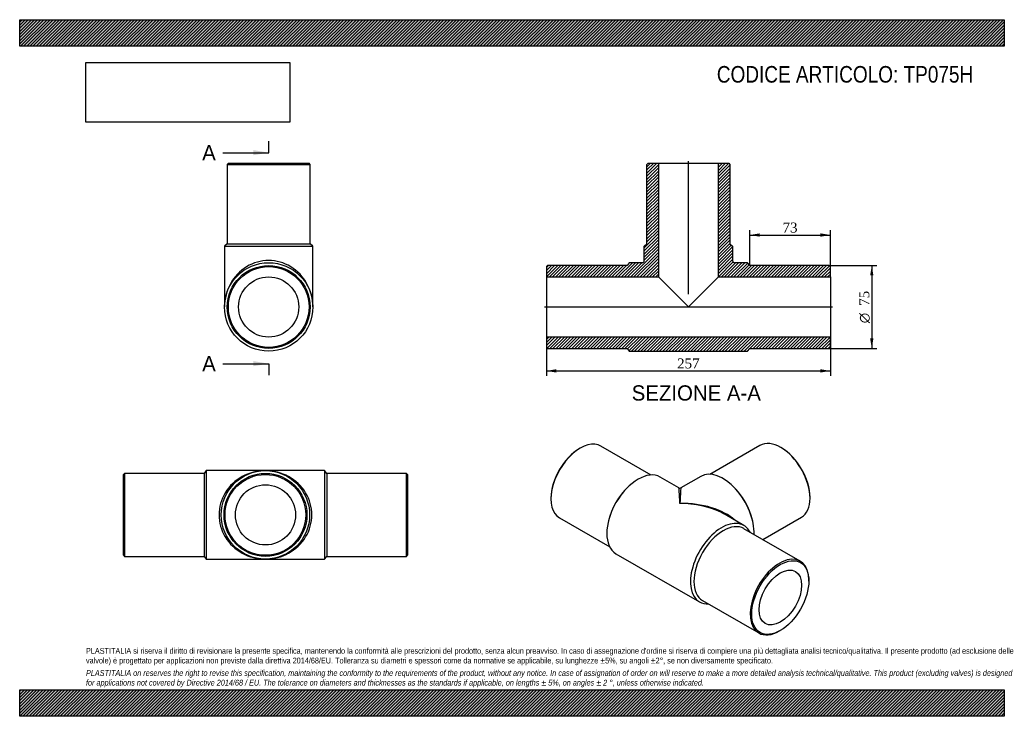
# Model space of a CAD drawing. Header units: millimetres. Extents: x 0 to 891, y 0 to 630.
import ezdxf
from ezdxf.enums import TextEntityAlignment as Align
from ezdxf.lldxf.tags import DXFTag

# ---------------------------------------------------------------- set-up
doc = ezdxf.new("R2010")
doc.units = ezdxf.units.MM
doc.header["$LTSCALE"] = 3
for name, color, linetype in [('Default', 7, 'Continuous'), ('DV4_Default', 7, 'Continuous'), ('TP075H', 7, 'Continuous')]:
    doc.layers.add(name, color=color, linetype=linetype)
doc.styles.add('SEACAD_Solid_Edge_ANSI', font='seans.ttf')
doc.styles.add('SEACAD_Solid_Edge_ANSI1_Symbols', font='semeca1.ttf')
doc.styles.add('SEACAD_Times_New_Roman', font='times.ttf')
tags = doc.linetypes.add('CENTER2', pattern=[28.575, 19.05, -3.175, 3.175, -3.175]).pattern_tags.tags
tags[10:11] = [DXFTag(74, 4), DXFTag(75, 0), DXFTag(340, '0'), DXFTag(46, 0.0), DXFTag(50, 0.0), DXFTag(44, 0.0), DXFTag(45, 0.0)]
tags[8:9] = [DXFTag(74, 4), DXFTag(75, 0), DXFTag(340, '0'), DXFTag(46, 0.0), DXFTag(50, 0.0), DXFTag(44, 0.0), DXFTag(45, 0.0)]
tags[6:7] = [DXFTag(74, 4), DXFTag(75, 0), DXFTag(340, '0'), DXFTag(46, 0.0), DXFTag(50, 0.0), DXFTag(44, 0.0), DXFTag(45, 0.0)]
tags[4:5] = [DXFTag(74, 4), DXFTag(75, 0), DXFTag(340, '0'), DXFTag(46, 0.0), DXFTag(50, 0.0), DXFTag(44, 0.0), DXFTag(45, 0.0)]
doc.dimstyles.new('ANSImm', dxfattribs={"dimtxt": 9, "dimasz": 9, "dimexe": 4.5, "dimexo": 0, "dimgap": 2.25, "dimtad": 1, "dimlfac": 1, "dimdsep": 46, "dimtxsty": 'SEACAD_Times_New_Roman', "dimblk1": '_SE_FILLED', "dimblk2": '_SE_FILLED', "dimsah": 1, "dimcen": 4.5, "dimazin": 0, "dimtfac": 0.85, "dimtdec": 3, "dimtofl": 0, "dimtmove": 0, "dimatfit": 3, "dimfxl": 1, "dimarcsym": 0})
picture_1 = doc.add_image_def('image1.jpg', size_in_pixel=(4302, 1260))

# ---------------------------------------------------------------- blocks, each defined once
blk = doc.blocks.new('SE')
at = {"layer": 'TP075H', "color": 7, "linetype": 'Continuous'}
for p, q in [((94.89, 219.67), (93.89, 218.67)), ((93.89, 145.67), (93.89, 218.67)), ((94.89, 219.67), (94.89, 144.67)), ((166.89, 219.67), (94.89, 219.67)), ((168.89, 222.17), (166.89, 219.67)), ((166.89, 219.67), (166.89, 144.67)), ((168.89, 222.17), (168.89, 142.17)), ((222.39, 222.17), (168.89, 222.17)), ((275.89, 222.17), (222.39, 222.17)), ((275.89, 222.17), (275.89, 142.17)), ((277.89, 219.67), (275.89, 222.17)), ((277.89, 219.67), (277.89, 144.67)), ((349.89, 219.67), (277.89, 219.67)), ((349.89, 144.67), (349.89, 219.67)), ((350.89, 218.67), (349.89, 219.67)), ((350.89, 218.67), (350.89, 145.67)), ((93.89, 145.67), (94.89, 144.67)), ((94.89, 144.67), (166.89, 144.67)), ((166.89, 144.67), (168.89, 142.17)), ((275.89, 142.17), (277.89, 144.67)), ((277.89, 144.67), (349.89, 144.67)), ((349.89, 144.67), (350.89, 145.67)), ((168.89, 142.17), (222.39, 142.17)), ((222.39, 142.17), (275.89, 142.17))]:
    blk.add_line(p, q, dxfattribs=at)
for radius in [40, 37.5, 36.5, 27.2]:
    blk.add_circle((222.39, 182.17), radius, dxfattribs=at)
for major_axis in [(42, 0), (-42, 0)]:
    blk.add_ellipse((222.39, 182.17), major_axis=major_axis, ratio=0.952381, start_param=1.570796, end_param=4.712389, dxfattribs=at)
blk = doc.blocks.new('SE1')
at = {"layer": 'TP075H', "color": 7, "linetype": 'Continuous'}
for p, q in [((507.28, 242.54), (506.57, 242.14)), ((571.39, 218.21), (526.03, 244.4)), ((669.9, 245.01), (624.53, 218.82)), ((689.36, 242.75), (688.65, 243.16)), ((596.43, 206.64), (579.6, 216.36)), ((616.32, 216.97), (598.43, 206.64)), ((551.28, 208.12), (550.39, 207.29)), ((645.54, 207.9), (644.65, 208.74)), ((480.76, 197.43), (480.76, 196.62)), ((715.17, 197.23), (715.17, 198.05)), ((488.53, 179.45), (533.89, 153.26)), ((655.26, 172.67), (638.43, 182.39)), ((672.43, 159.87), (707.4, 180.06)), ((532.85, 176.91), (532.57, 175.72)), ((706.34, 140.3), (655.43, 169.69)), ((663.36, 176.33), (663.08, 177.52)), ((539.6, 147.07), (615.26, 103.39)), ((714.11, 122.32), (714.11, 123.13)), ((617.93, 104.74), (668.84, 75.35)), ((687.59, 77.2), (688.3, 77.61))]:
    blk.add_line(p, q, dxfattribs=at)
blk.add_arc((597.43, 208.37), 2, 240.63009, 298.64859, dxfattribs=at)
for centre, major_axis, ratio, start_param, end_param in [((507.28, 211.93), (18.75, 32.48), 0.57735, 0, 3.141593), ((688.65, 212.54), (-18.75, 32.48), 0.57735, 3.141593, 6.283185), ((506.57, 212.33), (-18.25, -31.61), 0.57735, 3.926991, 5.497787), ((689.36, 212.95), (18.25, -31.61), 0.57735, 0.785398, 2.356194), ((559.6, 181.72), (-20, -34.64), 0.57735, 3.141593, 6.283185), ((636.32, 182.33), (-20, 34.64), 0.57735, 3.877796, 6.283185), ((558.19, 182.53), (-18.75, -32.48), 0.57735, 4.225694, 5.199084), ((597.43, 159.87), (1.01, -46.77), 0.021106, 2.343392, 3.128791), ((597.43, 159.87), (-1.01, -46.77), 0.021106, 3.154395, 3.939793), ((637.74, 183.14), (-18.75, 32.48), 0.57735, 4.225694, 5.199084), ((597.43, 159.87), (-57.98, -1.2), 0.563105, 3.668361, 4.700777), ((597.43, 159.87), (-57.98, 1.2), 0.563105, 4.032963, 4.724001), ((597.43, 159.87), (-57.98, 1.2), 0.563105, 3.938603, 4.032963), ((635.26, 138.03), (-20, -34.64), 0.57735, 2.786171, 6.283185), ((636.68, 137.22), (-18.75, -32.48), 0.57735, 3.141593, 6.283185), ((687.59, 107.82), (-18.75, -32.48), 0.57735, 2.356194, 6.283185), ((635.26, 138.03), (-20, -34.64), 0.57735, 0, 0.355421), ((687.59, 107.82), (-18.75, -32.48), 0.57735, 0, 0.785398)]:
    blk.add_ellipse(centre, major_axis=major_axis, ratio=ratio, start_param=start_param, end_param=end_param, dxfattribs=at)
for major_axis in [(18.25, 31.61), (-13.6, -23.56)]:
    blk.add_ellipse((688.3, 107.41), major_axis=major_axis, ratio=0.57735, dxfattribs=at)
blk = doc.blocks.new('SE2')
at = {"layer": 'TP075H', "color": 7, "linetype": 'Continuous'}
for p, q in [((188.82, 500.18), (187.82, 499.18)), ((187.82, 499.18), (262.82, 499.18)), ((187.82, 499.18), (187.82, 427.18)), ((188.82, 500.18), (261.82, 500.18)), ((262.82, 499.18), (261.82, 500.18)), ((262.82, 427.18), (262.82, 499.18)), ((187.82, 427.18), (185.32, 425.18)), ((185.32, 425.18), (265.32, 425.18)), ((185.32, 425.18), (185.32, 370.18)), ((187.82, 427.18), (262.82, 427.18)), ((265.32, 425.18), (262.82, 427.18)), ((265.32, 370.18), (265.32, 425.18))]:
    blk.add_line(p, q, dxfattribs=at)
for radius in [40, 37.5, 36.5, 27.2]:
    blk.add_circle((225.32, 370.18), radius, dxfattribs=at)
blk.add_ellipse((225.32, 370.18), major_axis=(0, -42), ratio=0.952381, start_param=1.570796, end_param=4.712389, dxfattribs=at)
blk = doc.blocks.new('SE4')
at = {"color": 7, "linetype": 'Continuous', "style": 'SEACAD_Solid_Edge_ANSI'}
blk.add_text('A', height=13.8, dxfattribs=at).set_placement((165.14, 516.63), align=Align.TOP_LEFT)
blk = doc.blocks.new('SE5')
at = {"color": 7, "linetype": 'Continuous', "style": 'SEACAD_Solid_Edge_ANSI'}
blk.add_text('A', height=13.8, dxfattribs=at).set_placement((165.14, 325.81), align=Align.TOP_LEFT)
blk = doc.blocks.new('SEANNOT_GROUP')
at = {"linetype": 'Continuous'}
blk.add_hatch(color=7, dxfattribs=at).paths.add_polyline_path([(211.52, 507.43), (225.32, 509.73), (211.52, 512.03)])
at = {"color": 7, "linetype": 'Continuous'}
blk.add_lwpolyline([(183.92, 509.73), (225.32, 509.73)], dxfattribs=at)
blk = doc.blocks.new('SEANNOT_GROUP1')
at = {"linetype": 'Continuous'}
blk.add_hatch(color=7, dxfattribs=at).paths.add_polyline_path([(211.52, 316.61), (225.32, 318.91), (211.52, 321.21)])
at = {"color": 7, "linetype": 'Continuous'}
blk.add_lwpolyline([(183.92, 318.91), (225.32, 318.91)], dxfattribs=at)
blk = doc.blocks.new('SE3')
at = {"layer": 'Default', "color": 7, "linetype": 'CENTER2'}
for p, q in [((225.32, 509.73), (225.32, 520.08)), ((225.32, 318.91), (225.32, 308.56))]:
    blk.add_line(p, q, dxfattribs=at)
at = {"layer": 'Default', "color": 7, "linetype": 'CENTER2', "const_width": 0.0001}
blk.add_lwpolyline([(225.32, 509.73), (225.32, 318.91)], dxfattribs=at)
at = {"layer": 'Default'}
for name in ['SE4', 'SEANNOT_GROUP', 'SE5', 'SEANNOT_GROUP1']:
    blk.add_blockref(name, (0, 0), dxfattribs=at)
blk = doc.blocks.new('SE6')
at = {"layer": 'TP075H', "linetype": 'Continuous'}
h = blk.add_hatch(dxfattribs=at)
h.set_pattern_fill('LINE', scale=0.62992, angle=45, style=0)
edge = h.paths.add_edge_path()
edge.add_line((567.65, 427.18), (565.15, 425.18))
edge.add_line((565.15, 425.18), (565.15, 412.18))
edge.add_arc((563.15, 412.18), 2, 270, 360, ccw=False)
edge.add_line((563.15, 410.18), (551.65, 410.18))
edge.add_line((551.65, 410.18), (549.65, 407.68))
edge.add_line((549.65, 407.68), (477.65, 407.68))
edge.add_line((477.65, 407.68), (476.65, 406.68))
edge.add_line((476.65, 406.68), (476.65, 397.38))
edge.add_line((476.65, 397.38), (577.95, 397.38))
edge.add_line((577.95, 397.38), (577.95, 500.18))
edge.add_line((577.95, 500.18), (568.65, 500.18))
edge.add_line((568.65, 500.18), (567.65, 499.18))
edge.add_line((567.65, 499.18), (567.65, 427.18))
h = blk.add_hatch(dxfattribs=at)
h.set_pattern_fill('LINE', scale=0.62992, angle=45, style=0)
edge = h.paths.add_edge_path()
edge.add_line((642.65, 427.18), (642.65, 499.18))
edge.add_line((642.65, 499.18), (641.65, 500.18))
edge.add_line((641.65, 500.18), (632.35, 500.18))
edge.add_line((632.35, 500.18), (632.35, 397.38))
edge.add_line((632.35, 397.38), (733.65, 397.38))
edge.add_line((733.65, 397.38), (733.65, 406.68))
edge.add_line((733.65, 406.68), (732.65, 407.68))
edge.add_line((732.65, 407.68), (660.65, 407.68))
edge.add_line((660.65, 407.68), (658.65, 410.18))
edge.add_line((658.65, 410.18), (647.15, 410.18))
edge.add_arc((647.15, 412.18), 2, 180, 270, ccw=False)
edge.add_line((645.15, 412.18), (645.15, 425.18))
edge.add_line((645.15, 425.18), (642.65, 427.18))
h = blk.add_hatch(dxfattribs=at)
h.set_pattern_fill('LINE', scale=0.62992, angle=45, style=0)
h.paths.add_polyline_path([(733.65, 333.68), (733.65, 342.98), (476.65, 342.98), (476.65, 333.68), (477.65, 332.68), (549.65, 332.68), (551.65, 330.18), (658.65, 330.18), (660.65, 332.68), (732.65, 332.68)])
at = {"layer": 'DV4_Default', "color": 7, "linetype": 'CENTER2'}
for p, q in [((605.15, 381.88), (605.15, 501.93)), ((474.9, 370.18), (735.4, 370.18))]:
    blk.add_line(p, q, dxfattribs=at)
at = {"layer": 'TP075H', "color": 7, "linetype": 'Continuous'}
for p, q in [((567.65, 499.18), (568.65, 500.18)), ((567.65, 427.18), (567.65, 499.18)), ((568.65, 500.18), (577.95, 500.18)), ((577.95, 500.18), (632.35, 500.18)), ((577.95, 500.18), (577.95, 397.38)), ((632.35, 500.18), (641.65, 500.18)), ((632.35, 397.38), (632.35, 500.18)), ((641.65, 500.18), (642.65, 499.18)), ((642.65, 499.18), (642.65, 427.18)), ((565.15, 425.18), (567.65, 427.18)), ((565.15, 412.18), (565.15, 425.18)), ((642.65, 427.18), (645.15, 425.18)), ((645.15, 425.18), (645.15, 412.18)), ((551.65, 410.18), (549.65, 407.68)), ((563.15, 410.18), (551.65, 410.18)), ((658.65, 410.18), (647.15, 410.18)), ((660.65, 407.68), (658.65, 410.18)), ((476.65, 406.68), (477.65, 407.68)), ((476.65, 406.68), (476.65, 397.38)), ((549.65, 407.68), (477.65, 407.68)), ((732.65, 407.68), (660.65, 407.68)), ((732.65, 407.68), (733.65, 406.68)), ((733.65, 397.38), (733.65, 406.68)), ((476.65, 397.38), (476.65, 342.98)), ((476.65, 397.38), (577.95, 397.38)), ((577.95, 397.38), (605.15, 370.18)), ((605.15, 370.18), (632.35, 397.38)), ((632.35, 397.38), (733.65, 397.38)), ((733.65, 397.38), (733.65, 342.98)), ((733.65, 342.98), (476.65, 342.98)), ((476.65, 342.98), (476.65, 333.68)), ((733.65, 333.68), (733.65, 342.98)), ((477.65, 332.68), (476.65, 333.68)), ((477.65, 332.68), (549.65, 332.68)), ((549.65, 332.68), (551.65, 330.18)), ((551.65, 330.18), (658.65, 330.18)), ((658.65, 330.18), (660.65, 332.68)), ((660.65, 332.68), (732.65, 332.68)), ((733.65, 333.68), (732.65, 332.68))]:
    blk.add_line(p, q, dxfattribs=at)
for centre, start, end in [((563.15, 412.18), 270, 0), ((647.15, 412.18), 180, 270)]:
    blk.add_arc(centre, 2, start, end, dxfattribs=at)
blk = doc.blocks.new('DMBLK288')
at = {"layer": 'Default', "linetype": 'Continuous'}
for points in [[(485.65, 310.89), (485.65, 313.89), (476.65, 312.39)], [(724.65, 310.89), (733.65, 312.39), (724.65, 313.89)]]:
    blk.add_hatch(color=7, dxfattribs=at).paths.add_polyline_path(points)
at = {"layer": 'Default', "color": 7, "linetype": 'Continuous'}
for p, q in [((476.65, 342.98), (476.65, 307.89)), ((733.65, 342.98), (733.65, 307.89)), ((476.65, 312.39), (733.65, 312.39))]:
    blk.add_line(p, q, dxfattribs=at)
at = {"layer": 'Default', "color": 7, "linetype": 'Continuous', "style": 'SEACAD_Times_New_Roman'}
blk.add_text('257', height=9, dxfattribs=at).set_placement((594.91, 323.64), align=Align.TOP_LEFT)
blk = doc.blocks.new('_SE_FILLED')
at = {"color": 0}
blk.add_line((0, 0), (-1, 0), dxfattribs=at)
blk.add_solid([(0, 0), (-1, -0.1665), (-1, 0.1665), (0, 0)], dxfattribs=at)
blk = doc.blocks.new('DMBLK289')
at = {"layer": 'Default', "linetype": 'Continuous'}
for points in [[(669.65, 436.77), (660.65, 435.27), (669.65, 433.77)], [(724.65, 436.77), (724.65, 433.77), (733.65, 435.27)]]:
    blk.add_hatch(color=7, dxfattribs=at).paths.add_polyline_path(points)
at = {"layer": 'Default', "color": 7, "linetype": 'Continuous'}
for p, q in [((660.65, 407.68), (660.65, 439.77)), ((733.65, 402.03), (733.65, 439.77)), ((660.65, 435.27), (733.65, 435.27))]:
    blk.add_line(p, q, dxfattribs=at)
at = {"layer": 'Default', "color": 7, "linetype": 'Continuous', "style": 'SEACAD_Times_New_Roman'}
blk.add_text('73', height=9, dxfattribs=at).set_placement((690.32, 446.52), align=Align.TOP_LEFT)
blk = doc.blocks.new('GDimGGroup')
at = {"layer": 'Default', "linetype": 'Continuous'}
for points in [[(772.57, 398.68), (771.07, 407.68), (769.57, 398.68)], [(772.57, 341.68), (769.57, 341.68), (771.07, 332.68)]]:
    blk.add_hatch(color=7, dxfattribs=at).paths.add_polyline_path(points)
at = {"layer": 'Default', "color": 7, "linetype": 'Continuous'}
for p, q in [((732.65, 407.68), (775.57, 407.68)), ((771.07, 407.68), (771.07, 332.68)), ((732.65, 332.68), (775.57, 332.68))]:
    blk.add_line(p, q, dxfattribs=at)
for s, style, p in [('75', 'SEACAD_Times_New_Roman', (759.82, 371.18)), ('O', 'SEACAD_Solid_Edge_ANSI1_Symbols', (759.82, 355.52))]:
    blk.add_text(s, height=9, rotation=90, dxfattribs=dict(at, style=style)).set_placement(p, align=Align.TOP_LEFT)

msp = doc.modelspace()

# ---------------------------------------------------------------- hatches: boundary and pattern name
at = {"layer": 'Default', "linetype": 'Continuous'}
h = msp.add_hatch(dxfattribs=at)
h.set_pattern_fill('LINE', scale=0.629921, angle=45, style=0)
h.paths.add_polyline_path([(891, 606), (891, 630), (0, 630), (0, 606)])
for points in [[(891, 606), (891, 630), (0, 630), (0, 606)], [(891, 0), (891, 24), (0, 24), (0, 0)]]:
    msp.add_hatch(color=7, dxfattribs=at).paths.add_polyline_path(points)
h = msp.add_hatch(dxfattribs=at)
h.set_pattern_fill('LINE', scale=0.62992, angle=45, style=0)
h.paths.add_polyline_path([(891, 0), (891, 24), (0, 24), (0, 0)])

# ---------------------------------------------------------------- linework, layer by layer
at = {"layer": 'Default', "color": 7, "linetype": 'Continuous'}
for p, q in [((0, 630), (891, 630)), ((0, 606), (0, 630)), ((891, 630), (891, 606)), ((891, 606), (0, 606)), ((0, 24), (891, 24)), ((0, 0), (0, 24)), ((891, 24), (891, 0)), ((891, 0), (0, 0))]:
    msp.add_line(p, q, dxfattribs=at)

# ---------------------------------------------------------------- block references
at = {"layer": 'Default'}
for name in ['SE3', 'SE2', 'SE6', 'GDimGGroup', 'SE1', 'SE']:
    msp.add_blockref(name, (0, 0), dxfattribs=at)

# ---------------------------------------------------------------- texts
at = {"layer": 'Default', "color": 7, "linetype": 'Continuous', "style": 'SEACAD_Solid_Edge_ANSI'}
msp.add_text('SEZIONE A-A', height=13.8, dxfattribs=at).set_placement((553.835, 299.329), align=Align.TOP_LEFT)
at = {"layer": 'Default', "attachment_point": 1}
for s, insert, char_height, width in [('{\\fArial Narrow|b0||i0||c0|p34;\\C7;\\H15.00000001;\\W1.;CODICE ARTICOLO: TP075H}', (630.859, 588.101), 15, 249.20936), ("{\\fArial Narrow|b0||i0||c0|p34;\\C7;\\H5.250000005;\\W1.;PLASTITALIA si riserva il diritto di revisionare la presente specifica, mantenendo la conformità alle prescrizioni del prodotto, senza alcun preavviso. In caso di assegnazione d'ordine si riserva di compiere una più dettagliata analisi tecnico/qualitativa. Il presente prodotto (ad esclusione delle \\P}{\\fArial Narrow|b0||i0||c0|p34;\\C7;\\H5.250000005;\\W1.;valvole) è progettato per applicazioni non previste dalla direttiva 2014/68/EU. Tolleranza su diametri e spessori come da normative se applicabile, su lunghezze ±5%, su angoli ±2°, se non diversamente specificato.\\P}{\\fArial Narrow|b0||i0||c0|p34;\\C7;\\H1.500000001;\\W1.;   \\P}{\\fArial Narrow|b0||i1||c0|p34;\\C7;\\H5.250000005;\\W1.;PLASTITALIA on reserves the right to revise this specification, maintaining the conformity to the requirements of the product, without any notice. In case of assignation of order on will reserve to make a more detailed analysis technical/qualitative. This product (excluding valves) is designed \\P}{\\fArial Narrow|b0||i1||c0|p34;\\C7;\\H5.250000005;\\W1.;for applications not covered by Directive 2014/68 / EU. The tolerance on diameters and thicknesses as the standards if applicable, on lengths ± 5%, on angles ± 2 °, unless otherwise indicated.\\P}", (60, 61.807), 5.25, 771)]:
    msp.add_mtext(s, dxfattribs=dict(at, insert=insert, char_height=char_height, width=width))

# ---------------------------------------------------------------- dimensions: what is measured, and where the dimension line sits
at = {"layer": 'Default', "color": 7, "linetype": 'Continuous'}
dim = msp.add_linear_dim(base=(733.649, 435.265), p1=(660.649, 407.676), p2=(733.649, 402.026), text='\\A1;<>', dimstyle='ANSImm', dxfattribs=at)
dim.commit()
dim.dimension.update_dxf_attribs({"geometry": 'DMBLK289', "text_midpoint": (697.149, 435.265), "dimtype": 160})
dim = msp.add_linear_dim(base=(476.649, 312.392), p1=(476.649, 342.976), p2=(733.649, 342.976), angle=0, text='\\A1;<>', dimstyle='ANSImm', dxfattribs=at)
dim.commit()
dim.dimension.update_dxf_attribs({"geometry": 'DMBLK288', "text_midpoint": (605.149, 312.392), "dimtype": 161})

# ---------------------------------------------------------------- pictures from other files: only their frames are drawn
image = msp.add_image(picture_1, insert=(60, 537.31), size_in_units=(184.371, 54))
image.dxf.flags = 7

doc.saveas('drawing.dxf')
